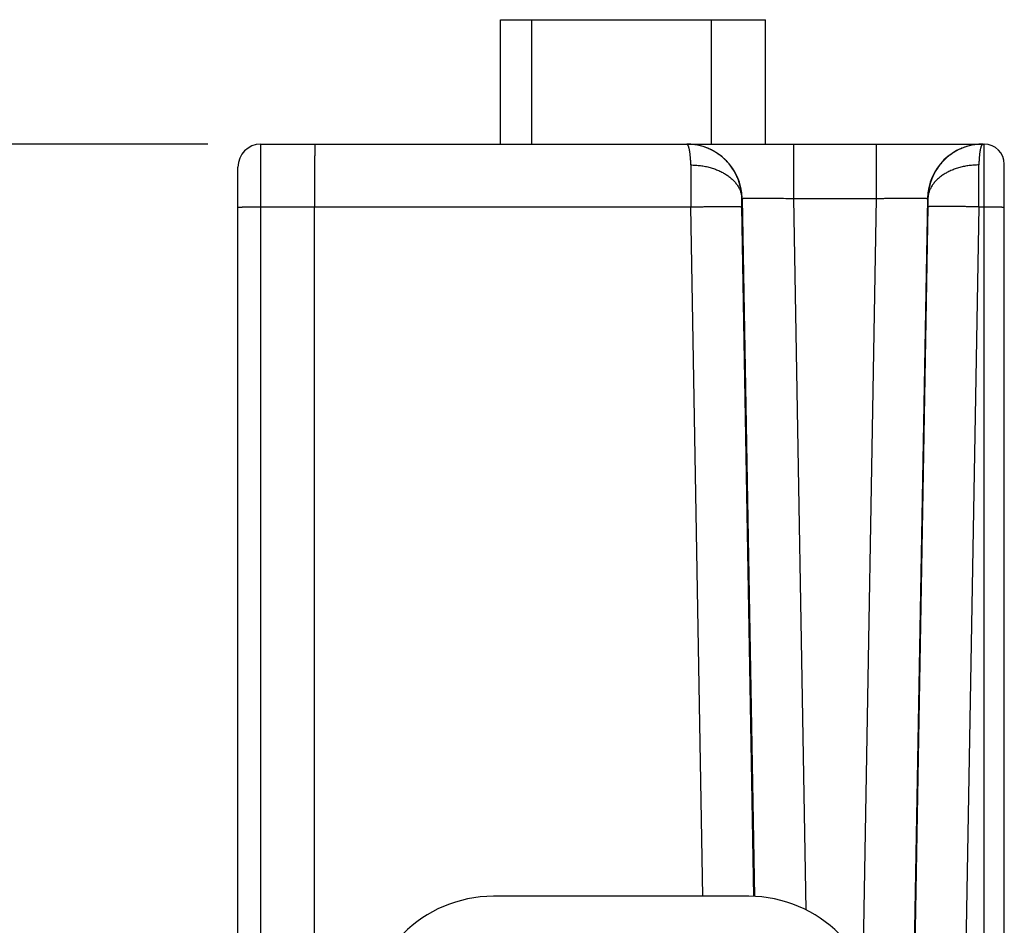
# Model space of a CAD drawing. Header units: inches. Extents: x 0 to 22, y 0 to 17.
# Tile 38 of 39: x 15.3 to 16.4, y 13.8 to 14.8. Entities that reach past the tile are written whole.
import ezdxf

# ---------------------------------------------------------------- set-up
doc = ezdxf.new("R2010")
doc.units = ezdxf.units.IN
doc.header["$LTSCALE"] = 1.21
doc.header["$MEASUREMENT"] = 0
doc.layers.get('0').update_dxf_attribs({"linetype": 'CONTINUOUS'})
doc.layers.add('DIMENSIONS', color=7, linetype='CONTINUOUS')
doc.styles.get("Standard").update_dxf_attribs({"font": 'txt', "width": 0.8})
doc.dimstyles.new('DIMSTYLE_1', dxfattribs={"dimtxt": 0.125, "dimasz": 0.18, "dimexe": 0.18, "dimexo": 0.0625, "dimgap": 0.09, "dimtad": 0, "dimtih": 1, "dimtoh": 1, "dimdec": 3, "dimzin": 4, "dimdsep": 46, "dimtxsty": 'STANDARD', "dimblk": '_FILLED', "dimblk1": '_FILLED', "dimblk2": '_FILLED', "dimcen": 0.09, "dimadec": 0, "dimazin": 0, "dimtp": 0.01, "dimtm": 0.01, "dimtfac": 1, "dimtdec": 3, "dimtofl": 0, "dimtmove": 0, "dimatfit": 3, "dimldrblk": '_FILLED', "dimfxl": 1, "dimtolj": 1, "dimtzin": 4, "dimarcsym": 0})

# ---------------------------------------------------------------- blocks, each defined once
blk = doc.blocks.new('_FILLED')
at = {"color": 0, "linetype": 'BYBLOCK'}
blk.add_solid([(0, 0), (-1, 0.1736), (-1, -0.1736)], dxfattribs=at)
blk = doc.blocks.new('*D7')
at = {"layer": 'DIMENSIONS', "color": 2, "linetype": 'CONTINUOUS'}
for p, q in [((15.5065, 14.7027), (14.667, 14.7027)), ((14.792, 14.7027), (14.792, 13.4363)), ((14.792, 11.9199), (14.792, 13.1863)), ((15.5795, 11.9199), (14.667, 11.9199))]:
    blk.add_line(p, q, dxfattribs=at)
at = {"layer": 'DIMENSIONS', "color": 2, "linetype": 'CONTINUOUS', "xscale": 0.18, "yscale": 0.18, "zscale": 0.18}
for p, rotation in [((14.792, 14.7027), 90), ((14.792, 11.9199), 270)]:
    blk.add_blockref('_FILLED', p, dxfattribs=dict(at, rotation=rotation))
at = {"layer": 'DIMENSIONS', "color": 2, "linetype": 'CONTINUOUS', "insert": (14.792, 13.3738), "char_height": 0.125, "width": 1.325, "attachment_point": 2, "line_spacing_factor": 0.9}
blk.add_mtext('2.783{\\Ftxt.shx;\\W1.000000;\\H0.125000; }[70.68]', dxfattribs=at)

msp = doc.modelspace()

# ---------------------------------------------------------------- linework, layer by layer
at = {"color": 7, "linetype": 'CONTINUOUS'}
for p, q in [((15.8505, 14.7027), (15.8505, 14.8487)), ((15.8505, 14.8487), (16.1615, 14.8487)), ((15.887, 14.7027), (15.887, 14.8487)), ((16.098, 14.7027), (16.098, 14.8487)), ((16.1615, 14.7027), (16.1615, 14.8487)), ((15.5688, 14.6291), (15.569, 14.7027)), ((15.569, 14.7027), (16.4184, 14.7027)), ((16.0697, 14.7025), (16.069, 14.7027)), ((16.1943, 14.7027), (16.1943, 14.6389)), ((16.2917, 14.7027), (16.2917, 14.6389)), ((16.417, 14.7027), (16.4163, 14.7025)), ((16.4184, 13.0794), (16.4184, 14.7027)), ((15.542, 12.9945), (15.542, 14.6757)), ((16.442, 13.028), (16.442, 14.6791)), ((16.1338, 14.6389), (16.1343, 14.6389)), ((16.1339, 14.6291), (16.1338, 14.6389)), ((16.1343, 14.6389), (16.1486, 13.8195)), ((16.1943, 14.6389), (16.2089, 13.8039)), ((16.1943, 14.6389), (16.2917, 14.6389)), ((16.2917, 14.6389), (16.276, 13.737)), ((16.3517, 14.6389), (16.3285, 13.3123)), ((16.3517, 14.6389), (16.3522, 14.6389)), ((16.3522, 14.6389), (16.3521, 14.6291)), ((15.5688, 13.0796), (15.5688, 14.6291)), ((15.5688, 14.6291), (16.0739, 14.6291)), ((15.632, 13.0795), (15.632, 14.6291)), ((16.088, 13.8197), (16.0739, 14.6291)), ((16.148, 13.8195), (16.1339, 14.6291)), ((16.3521, 14.6291), (16.3292, 13.3127)), ((16.4121, 14.6291), (16.3889, 13.2972)), ((16.4121, 14.6291), (16.4184, 14.6291)), ((16.142, 13.8197), (15.842, 13.8197))]:
    msp.add_line(p, q, dxfattribs=at)
for centre, radius, start, end in [((15.569, 14.6757), 0.027, 90, 179.9981), ((16.069, 14.6376), 0.0651, 89.6641, 89.9816), ((16.0693, 14.6377), 0.065, 1.0121, 89.8439), ((16.4167, 14.6377), 0.065, 90.0047, 178.9879), ((16.417, 14.6376), 0.0651, 90.0183, 90.3358), ((16.4184, 14.6791), 0.0236, 0, 90), ((31.6599, 14.6878), 15.5862, 180.03533, 180.21595), ((-0.4809, 14.6908), 16.8931, 359.79073, 359.95738), ((15.842, 13.6697), 0.15, 90, 180), ((16.142, 13.6697), 0.15, 0, 90)]:
    msp.add_arc(centre, radius, start, end, dxfattribs=at)
for points, knots in [([(15.6323, 14.7027), (15.6323, 14.7027), (15.6323, 14.7027), (15.6323, 14.7027), (15.6323, 14.7027), (15.6323, 14.7027), (15.6323, 14.7027), (15.6323, 14.7026), (15.6323, 14.7025), (15.6323, 14.7025), (15.6323, 14.7024), (15.6323, 14.7023), (15.6323, 14.7021), (15.6323, 14.7019), (15.6323, 14.7016), (15.6323, 14.7013), (15.6323, 14.7009), (15.6323, 14.7005), (15.6322, 14.7001), (15.6322, 14.6996), (15.6322, 14.699), (15.6322, 14.6982), (15.6322, 14.6971), (15.6322, 14.6956), (15.6322, 14.694), (15.6322, 14.6923), (15.6322, 14.6903), (15.6321, 14.6883), (15.6321, 14.686), (15.6321, 14.6837), (15.6321, 14.6803), (15.6321, 14.6757), (15.6321, 14.67), (15.632, 14.6638), (15.632, 14.6573), (15.632, 14.6505), (15.632, 14.6434), (15.632, 14.6363), (15.632, 14.6315), (15.632, 14.6291)], [0, 0, 0, 0, 0.000033, 0.000095, 0.000326, 0.000705, 0.001232, 0.001908, 0.002734, 0.003708, 0.004832, 0.006105, 0.007527, 0.010816, 0.014698, 0.01917, 0.024231, 0.029877, 0.036104, 0.04291, 0.05029, 0.05824, 0.07583, 0.095638, 0.117619, 0.141721, 0.167886, 0.196053, 0.226156, 0.258124, 0.291882, 0.364443, 0.443157, 0.527283, 0.616028, 0.708556, 0.803997, 0.90145, 1, 1, 1, 1]), ([(16.1338, 14.6389), (16.1337, 14.641), (16.1335, 14.6452), (16.1324, 14.6514), (16.1308, 14.6575), (16.1286, 14.6634), (16.1259, 14.6691), (16.1226, 14.6745), (16.1188, 14.6795), (16.1146, 14.6841), (16.1099, 14.6883), (16.1048, 14.692), (16.1003, 14.6947), (16.0966, 14.6966), (16.0928, 14.6983), (16.0879, 14.7), (16.0828, 14.7013), (16.0787, 14.702), (16.0746, 14.7026), (16.0714, 14.7027), (16.0693, 14.7027)], [0, 0, 0, 0, 0.062785, 0.125533, 0.188276, 0.250958, 0.313571, 0.37616, 0.4387, 0.501187, 0.56365, 0.62607, 0.688447, 0.719624, 0.750792, 0.813111, 0.875438, 0.906584, 0.937718, 1, 1, 1, 1]), ([(16.0738, 14.6782), (16.0738, 14.679), (16.0738, 14.6807), (16.0737, 14.6831), (16.0736, 14.6854), (16.0734, 14.6876), (16.0732, 14.6897), (16.073, 14.6916), (16.0728, 14.6933), (16.0725, 14.695), (16.0722, 14.6964), (16.0719, 14.6976), (16.0717, 14.6984), (16.0715, 14.699), (16.0714, 14.6995), (16.0711, 14.7001), (16.0709, 14.7007), (16.0706, 14.7012), (16.0705, 14.7016), (16.0703, 14.7018), (16.0701, 14.7021), (16.0699, 14.7023), (16.0698, 14.7024), (16.0697, 14.7025)], [0, 0, 0, 0, 0.102052, 0.199468, 0.292029, 0.379565, 0.461916, 0.538945, 0.610517, 0.676496, 0.736802, 0.791381, 0.816508, 0.840185, 0.862415, 0.883205, 0.920517, 0.937076, 0.952257, 0.966084, 0.9786, 0.989873, 1, 1, 1, 1]), ([(16.4167, 14.7027), (16.4146, 14.7027), (16.4115, 14.7026), (16.4073, 14.702), (16.4032, 14.7013), (16.3981, 14.7), (16.3932, 14.6983), (16.3894, 14.6966), (16.3857, 14.6947), (16.3812, 14.692), (16.3761, 14.6883), (16.3715, 14.6841), (16.3672, 14.6795), (16.3634, 14.6745), (16.3601, 14.6691), (16.3574, 14.6634), (16.3552, 14.6575), (16.3536, 14.6514), (16.3525, 14.6452), (16.3523, 14.641), (16.3522, 14.6389)], [0, 0, 0, 0, 0.062282, 0.093416, 0.124562, 0.186889, 0.249207, 0.280376, 0.311553, 0.37393, 0.43635, 0.498813, 0.5613, 0.62384, 0.686429, 0.749043, 0.811724, 0.874467, 0.937215, 1, 1, 1, 1]), ([(16.4163, 14.7025), (16.4162, 14.7024), (16.4161, 14.7023), (16.4159, 14.7021), (16.4157, 14.7018), (16.4155, 14.7016), (16.4154, 14.7012), (16.4151, 14.7007), (16.4149, 14.7001), (16.4146, 14.6995), (16.4145, 14.699), (16.4143, 14.6984), (16.4141, 14.6976), (16.4138, 14.6964), (16.4135, 14.695), (16.4132, 14.6933), (16.413, 14.6916), (16.4128, 14.6897), (16.4126, 14.6876), (16.4124, 14.6854), (16.4123, 14.6831), (16.4122, 14.6807), (16.4122, 14.679), (16.4122, 14.6782)], [0, 0, 0, 0, 0.010127, 0.0214, 0.033917, 0.047744, 0.062924, 0.079484, 0.116796, 0.137586, 0.159815, 0.183492, 0.208619, 0.263199, 0.323504, 0.389484, 0.461055, 0.538084, 0.620436, 0.707971, 0.800532, 0.897948, 1, 1, 1, 1]), ([(16.0738, 14.6782), (16.0757, 14.6782), (16.0796, 14.6781), (16.0853, 14.6775), (16.0909, 14.6766), (16.0964, 14.6753), (16.1016, 14.6737), (16.1066, 14.6717), (16.1113, 14.6694), (16.1157, 14.6669), (16.1196, 14.664), (16.1232, 14.6609), (16.1262, 14.6576), (16.1288, 14.6541), (16.1306, 14.651), (16.1317, 14.6485), (16.1324, 14.6466), (16.133, 14.6447), (16.1334, 14.6428), (16.1337, 14.6408), (16.1337, 14.6395), (16.1338, 14.6389)], [0, 0, 0, 0, 0.073756, 0.147129, 0.219755, 0.291281, 0.361384, 0.429774, 0.496204, 0.560482, 0.622482, 0.68215, 0.739522, 0.794724, 0.847987, 0.874006, 0.899672, 0.925041, 0.950175, 0.975141, 1, 1, 1, 1]), ([(16.4122, 14.6782), (16.4103, 14.6782), (16.4064, 14.6781), (16.4007, 14.6775), (16.3951, 14.6766), (16.3896, 14.6753), (16.3844, 14.6737), (16.3794, 14.6717), (16.3747, 14.6694), (16.3703, 14.6669), (16.3664, 14.664), (16.3628, 14.6609), (16.3598, 14.6576), (16.3572, 14.6541), (16.3554, 14.651), (16.3543, 14.6485), (16.3536, 14.6466), (16.3531, 14.6447), (16.3526, 14.6428), (16.3524, 14.6408), (16.3523, 14.6395), (16.3522, 14.6389)], [0, 0, 0, 0, 0.073755, 0.147128, 0.219753, 0.291279, 0.361381, 0.429771, 0.4962, 0.560479, 0.622479, 0.682148, 0.73952, 0.794723, 0.847986, 0.874005, 0.899671, 0.925041, 0.950175, 0.975141, 1, 1, 1, 1]), ([(16.1343, 14.6389), (16.1343, 14.6389), (16.1343, 14.6389), (16.1344, 14.6389), (16.1344, 14.6389), (16.1345, 14.639), (16.1346, 14.639), (16.1347, 14.639), (16.1349, 14.639), (16.1351, 14.639), (16.1354, 14.6391), (16.1357, 14.6391), (16.136, 14.6391), (16.1365, 14.6391), (16.1372, 14.6392), (16.1381, 14.6392), (16.1392, 14.6392), (16.1404, 14.6393), (16.1418, 14.6393), (16.1432, 14.6393), (16.1448, 14.6393), (16.1465, 14.6393), (16.149, 14.6393), (16.1524, 14.6393), (16.1567, 14.6393), (16.1614, 14.6393), (16.1664, 14.6393), (16.1717, 14.6392), (16.1771, 14.6392), (16.1847, 14.639), (16.1904, 14.639), (16.1943, 14.6389)], [0, 0, 0, 0, 0.000357, 0.000837, 0.001449, 0.002199, 0.004124, 0.006623, 0.009699, 0.013353, 0.017584, 0.022391, 0.027772, 0.033724, 0.04733, 0.063177, 0.08123, 0.101449, 0.123785, 0.148187, 0.174597, 0.202954, 0.233192, 0.299017, 0.371452, 0.449814, 0.533362, 0.621307, 0.712819, 0.807034, 1, 1, 1, 1]), ([(16.2917, 14.6389), (16.2936, 14.6389), (16.2975, 14.639), (16.3032, 14.6391), (16.3089, 14.6392), (16.3144, 14.6392), (16.3196, 14.6393), (16.3246, 14.6393), (16.3293, 14.6393), (16.3336, 14.6393), (16.337, 14.6393), (16.3395, 14.6393), (16.3412, 14.6393), (16.3428, 14.6393), (16.3442, 14.6393), (16.3456, 14.6393), (16.3468, 14.6392), (16.3479, 14.6392), (16.3488, 14.6392), (16.3495, 14.6391), (16.35, 14.6391), (16.3504, 14.6391), (16.3506, 14.6391), (16.3509, 14.639), (16.3511, 14.639), (16.3513, 14.639), (16.3514, 14.639), (16.3515, 14.639), (16.3516, 14.6389), (16.3516, 14.6389), (16.3517, 14.6389), (16.3517, 14.6389), (16.3517, 14.6389)], [0, 0, 0, 0, 0.096939, 0.192966, 0.287181, 0.378693, 0.466638, 0.550186, 0.628548, 0.700984, 0.766809, 0.797046, 0.825403, 0.851814, 0.876215, 0.898552, 0.91877, 0.936823, 0.952671, 0.966276, 0.972228, 0.977609, 0.982417, 0.986648, 0.990301, 0.993377, 0.995876, 0.997802, 0.998552, 0.999165, 0.999643, 1, 1, 1, 1]), ([(15.542, 14.6286), (15.542, 14.6286), (15.542, 14.6286), (15.542, 14.6286), (15.542, 14.6286), (15.5421, 14.6286), (15.5421, 14.6286), (15.5421, 14.6286), (15.5422, 14.6286), (15.5423, 14.6287), (15.5425, 14.6287), (15.5428, 14.6287), (15.5432, 14.6287), (15.5436, 14.6287), (15.5441, 14.6288), (15.5446, 14.6288), (15.5452, 14.6288), (15.5458, 14.6288), (15.5465, 14.6288), (15.5473, 14.6289), (15.5484, 14.6289), (15.5499, 14.6289), (15.5518, 14.6289), (15.5539, 14.629), (15.5562, 14.629), (15.5585, 14.629), (15.561, 14.629), (15.5636, 14.629), (15.5661, 14.6291), (15.5679, 14.6291), (15.5688, 14.6291)], [0, 0, 0, 0, 0.000524, 0.000956, 0.001524, 0.002232, 0.003085, 0.005227, 0.007957, 0.011278, 0.019686, 0.03044, 0.043518, 0.058891, 0.076524, 0.096374, 0.118396, 0.142537, 0.16874, 0.196943, 0.22708, 0.292859, 0.365454, 0.444174, 0.528269, 0.616938, 0.709339, 0.804589, 0.901786, 1, 1, 1, 1]), ([(16.0739, 14.6291), (16.0758, 14.6291), (16.0797, 14.6292), (16.0854, 14.6292), (16.0911, 14.6293), (16.0965, 14.6294), (16.1018, 14.6294), (16.1068, 14.6295), (16.1115, 14.6295), (16.1158, 14.6295), (16.1192, 14.6295), (16.1217, 14.6295), (16.1234, 14.6295), (16.125, 14.6294), (16.1264, 14.6294), (16.1278, 14.6294), (16.129, 14.6294), (16.1301, 14.6294), (16.131, 14.6293), (16.1317, 14.6293), (16.1322, 14.6293), (16.1325, 14.6292), (16.1328, 14.6292), (16.1331, 14.6292), (16.1333, 14.6292), (16.1335, 14.6292), (16.1336, 14.6291), (16.1337, 14.6291), (16.1338, 14.6291), (16.1338, 14.6291), (16.1339, 14.6291), (16.1339, 14.6291), (16.1339, 14.6291)], [0, 0, 0, 0, 0.096921, 0.192925, 0.287111, 0.37859, 0.466503, 0.55002, 0.628357, 0.700776, 0.766595, 0.796834, 0.825196, 0.851615, 0.876028, 0.898378, 0.918614, 0.936687, 0.952556, 0.966185, 0.97215, 0.977544, 0.982363, 0.986607, 0.990273, 0.99336, 0.995869, 0.997802, 0.998556, 0.999169, 0.999648, 1, 1, 1, 1]), ([(16.4121, 14.6291), (16.4102, 14.6291), (16.4063, 14.6292), (16.4006, 14.6292), (16.3949, 14.6293), (16.3895, 14.6294), (16.3842, 14.6294), (16.3792, 14.6295), (16.3745, 14.6295), (16.3702, 14.6295), (16.3668, 14.6295), (16.3643, 14.6295), (16.3626, 14.6295), (16.3611, 14.6294), (16.3596, 14.6294), (16.3582, 14.6294), (16.357, 14.6294), (16.356, 14.6294), (16.355, 14.6293), (16.3543, 14.6293), (16.3538, 14.6293), (16.3535, 14.6292), (16.3532, 14.6292), (16.3529, 14.6292), (16.3527, 14.6292), (16.3525, 14.6292), (16.3524, 14.6291), (16.3523, 14.6291), (16.3522, 14.6291), (16.3522, 14.6291), (16.3521, 14.6291), (16.3521, 14.6291), (16.3521, 14.6291)], [0, 0, 0, 0, 0.096921, 0.192925, 0.287111, 0.37859, 0.466503, 0.55002, 0.628357, 0.700776, 0.766595, 0.796834, 0.825196, 0.851615, 0.876028, 0.898378, 0.918614, 0.936687, 0.952556, 0.966185, 0.97215, 0.977544, 0.982363, 0.986607, 0.990273, 0.99336, 0.995869, 0.997802, 0.998556, 0.999169, 0.999648, 1, 1, 1, 1]), ([(16.4184, 14.6291), (16.4192, 14.6291), (16.4207, 14.6291), (16.423, 14.629), (16.4252, 14.629), (16.4274, 14.629), (16.4295, 14.629), (16.4315, 14.629), (16.4333, 14.629), (16.435, 14.6289), (16.4364, 14.6289), (16.4373, 14.6289), (16.438, 14.6289), (16.4386, 14.6289), (16.4392, 14.6288), (16.4397, 14.6288), (16.4402, 14.6288), (16.4406, 14.6288), (16.441, 14.6288), (16.4413, 14.6287), (16.4415, 14.6287), (16.4417, 14.6287), (16.4418, 14.6287), (16.4419, 14.6287), (16.4419, 14.6287), (16.442, 14.6287), (16.442, 14.6287), (16.442, 14.6287), (16.442, 14.6287), (16.442, 14.6286), (16.442, 14.6286)], [0, 0, 0, 0, 0.097943, 0.19495, 0.290074, 0.382408, 0.471059, 0.555176, 0.633948, 0.706618, 0.772486, 0.802668, 0.830918, 0.857168, 0.881355, 0.90342, 0.923311, 0.940981, 0.956387, 0.969495, 0.980273, 0.9887, 0.992028, 0.994765, 0.996912, 0.997766, 0.998476, 0.999044, 0.999477, 1, 1, 1, 1])]:
    msp.add_open_spline(points, degree=3, knots=knots, dxfattribs=at)

# ---------------------------------------------------------------- dimensions: what is measured, and where the dimension line sits
at = {"layer": 'DIMENSIONS', "color": 2, "linetype": 'CONTINUOUS'}
dim = msp.add_linear_dim(base=(14.792, 14.7027), p1=(15.5795, 11.9199), p2=(15.5065, 14.7027), angle=90, dimstyle='DIMSTYLE_1', dxfattribs=at)
dim.commit()
dim.dimension.update_dxf_attribs({"geometry": '*D7', "text_midpoint": (14.642, 13.3113), "dimtype": 160})

doc.saveas('drawing.dxf')
